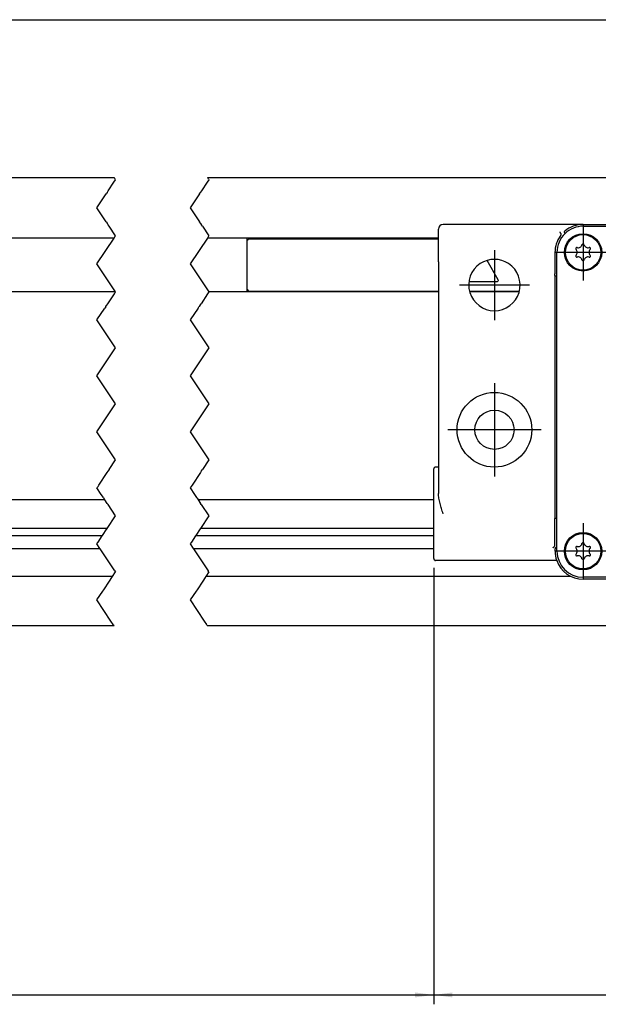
# Model space of a CAD drawing. Header units: millimetres. Extents: x -235 to 1449, y -109 to 485.
# Tile 7 of 39: x 95 to 157, y 93 to 199. Entities that reach past the tile are written whole.
import ezdxf

# ---------------------------------------------------------------- set-up
doc = ezdxf.new("R2010")
doc.units = ezdxf.units.MM
doc.linetypes.add('DOT_CENTER', pattern=[14, 12, -1, 0, -1])
doc.layers.add('1', color=7, linetype='Continuous')
doc.styles.add('CONVERTER_12', font='txt.shx', dxfattribs={"width": 0.9})
doc.dimstyles.new('ME10_DIM_10', dxfattribs={"dimtxt": 2, "dimasz": 2, "dimexe": 1, "dimexo": 1, "dimgap": 1, "dimtad": 1, "dimdsep": 46, "dimtxsty": 'CONVERTER_12', "dimsah": 1, "dimcen": 0.09, "dimclrd": 2, "dimclre": 2, "dimclrt": 2, "dimadec": 0, "dimazin": 0, "dimtol": 1, "dimtp": 0.5, "dimtm": 0.5, "dimtfac": 0.75, "dimtdec": 0, "dimtix": 1, "dimtmove": 0, "dimatfit": 3, "dimfxl": 1, "dimtolj": 1, "dimtzin": 0, "dimarcsym": 0})
doc.dimstyles.new('ME10_DIM_17', dxfattribs={"dimtxt": 2, "dimasz": 2, "dimexe": 1, "dimexo": 1, "dimgap": 1, "dimtad": 1, "dimdsep": 46, "dimtxsty": 'CONVERTER_12', "dimsah": 1, "dimcen": 0.09, "dimclrd": 2, "dimclre": 2, "dimclrt": 2, "dimadec": 0, "dimazin": 0, "dimtfac": 1, "dimtdec": 4, "dimtix": 1, "dimtmove": 0, "dimatfit": 3, "dimfxl": 1, "dimtolj": 1, "dimtzin": 0, "dimarcsym": 0})
doc.dimstyles.new('ME10_DIM_18', dxfattribs={"dimtxt": 2, "dimasz": 2, "dimexe": 1, "dimexo": 1, "dimgap": 1, "dimtad": 1, "dimdsep": 46, "dimtxsty": 'CONVERTER_12', "dimsah": 1, "dimcen": 0.09, "dimclrd": 2, "dimclre": 2, "dimclrt": 2, "dimadec": 0, "dimazin": 0, "dimtfac": 1, "dimtdec": 4, "dimtix": 1, "dimtmove": 0, "dimatfit": 3, "dimfxl": 1, "dimtolj": 1, "dimtzin": 0, "dimarcsym": 0})

# ---------------------------------------------------------------- blocks, each defined once
blk = doc.blocks.new('IO__1', base_point=(119.73, 169.56))
at = {"color": 7, "linetype": 'Continuous'}
for p, q in [((119.73, 169.56), (119.73, 175.31)), ((119.95, 175.24), (140.23, 175.24)), ((146.64, 170.83), (145.44, 172.92)), ((143.51, 170.68), (146.56, 170.68)), ((119.95, 169.64), (140.23, 169.64)), ((143.56, 169.64), (148.9, 169.64))]:
    blk.add_line(p, q, dxfattribs=at)
for centre, radius, start, end in [((119.96, 175.04), 0.202, 90.4962, 178.504), ((146.56, 170.78), 0.1, 270, 30), ((119.96, 169.84), 0.202, 181.496, 269.5038)]:
    blk.add_arc(centre, radius, start, end, dxfattribs=at)
blk = doc.blocks.new('SCALE_BODY_270__4', base_point=(-50.27, 133.79))
at = {"color": 7, "linetype": 'Continuous'}
for p, q in [((-50.27, 181.79), (105.47, 181.79)), ((115.47, 181.79), (229.73, 181.79)), ((105.46, 175.31), (25.73, 175.31)), ((140.23, 175.31), (115.46, 175.31)), ((105.62, 169.56), (25.73, 169.56)), ((140.23, 169.56), (115.62, 169.56)), ((148.88, 169.56), (143.58, 169.56)), ((104.47, 147.29), (25.73, 147.29)), ((139.73, 147.29), (114.47, 147.29)), ((104.71, 144.2), (25.73, 144.2)), ((25.73, 143.45), (104.22, 143.45)), ((114.22, 143.45), (139.73, 143.45)), ((139.73, 144.2), (114.71, 144.2)), ((103.97, 142.03), (25.73, 142.03)), ((139.73, 142.03), (113.97, 142.03)), ((105.31, 139.09), (25.73, 139.09)), ((154.42, 139.09), (115.31, 139.09)), ((105.47, 133.79), (22.79, 133.79)), ((158.76, 133.79), (115.47, 133.79))]:
    blk.add_line(p, q, dxfattribs=at)
at = {"color": 2, "linetype": 'DOT_CENTER'}
for p, q in [((105.44, 181.29), (105.62, 181.56)), ((105.51, 181.73), (105.47, 181.79)), ((105.53, 181.7), (105.51, 181.73)), ((105.57, 181.64), (105.53, 181.7)), ((105.62, 181.56), (105.57, 181.64)), ((115.62, 181.56), (115.44, 181.29)), ((115.47, 181.79), (115.51, 181.73)), ((115.51, 181.73), (115.53, 181.7)), ((115.57, 181.64), (115.53, 181.7)), ((115.57, 181.64), (115.62, 181.56)), ((104.74, 180.23), (104.83, 180.37)), ((104.83, 180.37), (105.44, 181.29)), ((114.83, 180.37), (114.74, 180.23)), ((115.44, 181.29), (114.83, 180.37)), ((103.62, 178.56), (104.62, 180.05)), ((104.71, 180.2), (104.62, 180.05)), ((104.71, 180.2), (104.74, 180.23)), ((114.62, 180.05), (113.62, 178.56)), ((114.62, 180.05), (114.71, 180.2)), ((114.74, 180.23), (114.71, 180.2)), ((104.63, 177.05), (103.62, 178.56)), ((113.62, 178.56), (114.63, 177.05)), ((104.63, 177.05), (104.72, 176.9)), ((104.74, 176.87), (104.72, 176.9)), ((104.8, 176.79), (104.74, 176.87)), ((104.8, 176.79), (104.84, 176.73)), ((104.93, 176.59), (104.84, 176.73)), ((105.62, 175.56), (104.93, 176.59)), ((114.72, 176.9), (114.63, 177.05)), ((114.72, 176.9), (114.74, 176.87)), ((114.74, 176.87), (114.8, 176.79)), ((114.84, 176.73), (114.8, 176.79)), ((114.93, 176.59), (114.84, 176.73)), ((114.93, 176.59), (115.62, 175.56)), ((103.62, 172.56), (105.46, 175.31)), ((105.46, 175.31), (105.59, 175.51)), ((105.59, 175.51), (105.62, 175.56)), ((115.46, 175.31), (113.62, 172.56)), ((115.59, 175.51), (115.46, 175.31)), ((115.62, 175.56), (115.59, 175.51)), ((105.62, 169.56), (103.62, 172.56)), ((113.62, 172.56), (115.62, 169.56)), ((104.78, 168.29), (105.49, 169.36)), ((105.49, 169.36), (105.62, 169.56)), ((105.62, 169.56), (105.62, 169.56)), ((115.49, 169.36), (114.78, 168.29)), ((115.62, 169.56), (115.49, 169.36)), ((115.62, 169.56), (115.62, 169.56)), ((103.62, 166.56), (104.47, 167.83)), ((104.56, 167.97), (104.47, 167.83)), ((104.56, 167.97), (104.59, 168)), ((104.59, 168), (104.64, 168.09)), ((104.64, 168.09), (104.68, 168.15)), ((104.68, 168.15), (104.78, 168.29)), ((114.47, 167.83), (113.62, 166.56)), ((114.47, 167.83), (114.56, 167.97)), ((114.59, 168), (114.56, 167.97)), ((114.64, 168.09), (114.59, 168)), ((114.68, 168.15), (114.64, 168.09)), ((114.68, 168.15), (114.78, 168.29)), ((105.62, 163.56), (103.62, 166.56)), ((113.62, 166.56), (115.62, 163.56)), ((103.62, 160.56), (105.62, 163.56)), ((115.62, 163.56), (113.62, 160.56)), ((105.62, 157.56), (103.62, 160.56)), ((113.62, 160.56), (115.62, 157.56)), ((103.62, 154.56), (105.62, 157.56)), ((115.62, 157.56), (113.62, 154.56)), ((105.62, 151.56), (103.62, 154.56)), ((113.62, 154.56), (115.62, 151.56)), ((104.93, 150.52), (105.62, 151.56)), ((115.62, 151.56), (114.93, 150.52)), ((103.83, 148.87), (104.72, 150.2)), ((104.72, 150.2), (104.81, 150.35)), ((104.81, 150.35), (104.84, 150.38)), ((104.93, 150.52), (104.84, 150.38)), ((114.72, 150.2), (113.83, 148.87)), ((114.81, 150.35), (114.72, 150.2)), ((114.84, 150.38), (114.81, 150.35)), ((114.84, 150.38), (114.93, 150.52)), ((103.62, 148.56), (103.74, 148.73)), ((103.74, 148.73), (103.83, 148.87)), ((113.74, 148.73), (113.62, 148.56)), ((113.83, 148.87), (113.74, 148.73)), ((104.08, 147.87), (103.62, 148.56)), ((104.31, 147.52), (104.08, 147.87)), ((113.62, 148.56), (114.08, 147.87)), ((114.08, 147.87), (114.31, 147.52)), ((104.31, 147.52), (104.35, 147.46)), ((104.43, 147.35), (104.35, 147.46)), ((104.47, 147.29), (104.43, 147.35)), ((104.72, 146.91), (104.47, 147.29)), ((104.72, 146.91), (104.81, 146.77)), ((105.62, 145.56), (104.81, 146.77)), ((114.31, 147.52), (114.35, 147.46)), ((114.35, 147.46), (114.43, 147.35)), ((114.43, 147.35), (114.47, 147.29)), ((114.47, 147.29), (114.72, 146.91)), ((114.81, 146.77), (114.72, 146.91)), ((114.81, 146.77), (115.62, 145.56)), ((104.71, 144.2), (105.62, 145.56)), ((115.62, 145.56), (114.71, 144.2)), ((103.76, 142.77), (104.2, 143.42)), ((104.2, 143.43), (104.22, 143.45)), ((104.2, 143.42), (104.2, 143.43)), ((104.22, 143.45), (104.7, 144.18)), ((104.7, 144.18), (104.71, 144.18)), ((104.71, 144.19), (104.71, 144.2)), ((104.71, 144.18), (104.71, 144.19)), ((114.2, 143.42), (113.76, 142.77)), ((114.22, 143.45), (114.2, 143.43)), ((114.2, 143.43), (114.2, 143.42)), ((114.7, 144.18), (114.22, 143.45)), ((114.71, 144.18), (114.7, 144.18)), ((114.71, 144.2), (114.71, 144.19)), ((114.71, 144.19), (114.71, 144.18)), ((103.62, 142.56), (103.72, 142.71)), ((103.94, 142.08), (103.62, 142.56)), ((103.72, 142.71), (103.76, 142.77)), ((113.72, 142.71), (113.62, 142.56)), ((113.62, 142.56), (113.94, 142.08)), ((113.76, 142.77), (113.72, 142.71)), ((103.94, 142.08), (103.95, 142.07)), ((103.97, 142.04), (103.95, 142.07)), ((103.97, 142.03), (103.97, 142.04)), ((105.53, 139.69), (103.97, 142.03)), ((113.94, 142.08), (113.95, 142.07)), ((113.95, 142.07), (113.97, 142.04)), ((113.97, 142.04), (113.97, 142.03)), ((113.97, 142.03), (115.53, 139.69)), ((105.31, 139.09), (105.62, 139.56)), ((105.53, 139.69), (105.62, 139.56)), ((105.62, 139.56), (105.62, 139.56)), ((115.62, 139.56), (115.31, 139.09)), ((115.62, 139.56), (115.53, 139.69)), ((115.62, 139.56), (115.62, 139.56)), ((104.35, 137.65), (104.96, 138.56)), ((104.96, 138.56), (105.22, 138.96)), ((105.22, 138.96), (105.26, 139.02)), ((105.26, 139.02), (105.27, 139.03)), ((105.27, 139.03), (105.31, 139.09)), ((114.96, 138.56), (114.35, 137.65)), ((115.22, 138.96), (114.96, 138.56)), ((115.26, 139.02), (115.22, 138.96)), ((115.27, 139.03), (115.26, 139.02)), ((115.31, 139.09), (115.27, 139.03)), ((103.62, 136.56), (104.25, 137.5)), ((104.25, 137.5), (104.35, 137.65)), ((114.25, 137.5), (113.62, 136.56)), ((114.35, 137.65), (114.25, 137.5)), ((105.13, 134.29), (103.62, 136.56)), ((113.62, 136.56), (115.13, 134.29)), ((105.37, 133.94), (105.13, 134.29)), ((105.37, 133.94), (105.41, 133.88)), ((115.13, 134.29), (115.37, 133.94)), ((115.41, 133.88), (115.37, 133.94)), ((105.43, 133.85), (105.41, 133.88)), ((105.47, 133.79), (105.43, 133.85)), ((115.41, 133.88), (115.43, 133.85)), ((115.43, 133.85), (115.47, 133.79))]:
    blk.add_line(p, q, dxfattribs=at)
blk = doc.blocks.new('SCALE_PB_270__5', base_point=(-72.27, 133.79))
for name, p in [('SCALE_BODY_270__4', (-50.27, 133.79)), ('IO__1', (119.73, 169.56))]:
    blk.add_blockref(name, p)
blk = doc.blocks.new('READING_HEAD_BODY__13', base_point=(139.73, 138.79))
at = {"color": 7, "linetype": 'Continuous'}
for p, q in [((140.23, 172.79), (140.23, 176.29)), ((155.73, 176.79), (140.73, 176.79)), ((155.73, 176.79), (203.73, 176.79)), ((155.73, 176.59), (203.73, 176.59)), ((203.73, 176.79), (218.73, 176.79)), ((219.23, 172.79), (219.23, 176.29)), ((152.72, 173.79), (152.72, 171.5)), ((152.93, 171.3), (152.93, 173.79)), ((206.53, 173.79), (206.53, 171.3)), ((206.74, 173.79), (206.74, 171.5)), ((140.23, 172.79), (140.23, 150.79)), ((219.23, 172.79), (219.23, 150.79)), ((152.73, 171.29), (152.72, 171.3)), ((152.73, 171.29), (152.93, 171.29)), ((152.73, 145.29), (152.73, 171.29)), ((152.93, 171.29), (152.93, 171.3)), ((152.93, 145.29), (152.93, 171.29)), ((206.53, 171.3), (206.53, 171.29)), ((206.53, 171.29), (206.53, 145.29)), ((206.73, 171.29), (206.53, 171.29)), ((206.73, 171.29), (206.74, 171.3)), ((206.73, 145.29), (206.73, 171.29)), ((139.73, 140.99), (139.73, 150.59)), ((140.23, 150.79), (139.93, 150.79)), ((140.23, 150.79), (140.23, 147.97)), ((219.23, 150.79), (219.53, 150.79)), ((219.23, 150.79), (219.23, 147.97)), ((219.73, 149.04), (219.73, 150.59)), ((220.73, 150.29), (224.23, 150.29)), ((220.73, 150.29), (220.73, 149.04)), ((224.23, 150.29), (224.23, 148.62)), ((220.73, 149.04), (219.73, 149.04)), ((219.73, 142.54), (219.73, 149.04)), ((220.73, 149.04), (220.73, 142.54)), ((242.73, 148.93), (242.73, 144.84)), ((221.73, 148.62), (224.23, 148.62)), ((221.73, 148.62), (221.73, 142.96)), ((224.23, 148.62), (224.23, 142.96)), ((224.23, 147.79), (232.33, 147.79)), ((152.72, 145.28), (152.73, 145.29)), ((152.72, 142.5), (152.72, 145.08)), ((152.93, 145.29), (152.73, 145.29)), ((152.93, 145.28), (152.93, 145.29)), ((152.93, 142.3), (152.93, 145.28)), ((159.97, 144.49), (158.53, 144.49)), ((158.53, 144.49), (158.53, 138.99)), ((161.48, 144.49), (159.97, 144.49)), ((160.15, 144.31), (159.97, 144.49)), ((161.62, 144.49), (161.48, 144.49)), ((161.68, 144.49), (161.62, 144.49)), ((161.73, 144.49), (161.68, 144.49)), ((161.73, 144.46), (161.73, 144.49)), ((165.73, 144.49), (161.73, 144.49)), ((165.73, 144.46), (165.73, 144.49)), ((165.78, 144.49), (165.73, 144.49)), ((165.84, 144.49), (165.78, 144.49)), ((165.98, 144.49), (165.84, 144.49)), ((167.5, 144.49), (165.98, 144.49)), ((167.5, 144.49), (167.31, 144.31)), ((168.72, 144.49), (167.5, 144.49)), ((168.73, 144.49), (168.72, 144.49)), ((168.73, 140.79), (168.73, 144.49)), ((168.93, 144.49), (168.73, 144.49)), ((168.93, 140.99), (168.93, 144.49)), ((190.53, 144.49), (190.53, 144.02)), ((190.73, 144.49), (190.53, 144.49)), ((190.73, 143.98), (190.73, 144.49)), ((190.74, 144.49), (190.73, 144.49)), ((191.97, 144.49), (190.74, 144.49)), ((191.97, 144.49), (192.15, 144.31)), ((193.48, 144.49), (191.97, 144.49)), ((193.62, 144.49), (193.48, 144.49)), ((193.68, 144.49), (193.62, 144.49)), ((193.73, 144.49), (193.68, 144.49)), ((193.73, 144.46), (193.73, 144.49)), ((197.73, 144.49), (193.73, 144.49)), ((197.78, 144.49), (197.73, 144.49)), ((197.73, 144.46), (197.73, 144.49)), ((197.84, 144.49), (197.78, 144.49)), ((197.98, 144.49), (197.84, 144.49)), ((199.5, 144.49), (197.98, 144.49)), ((199.31, 144.31), (199.5, 144.49)), ((200.93, 144.49), (199.5, 144.49)), ((200.93, 138.99), (200.93, 144.49)), ((206.53, 145.29), (206.73, 145.29)), ((206.53, 145.29), (206.53, 145.28)), ((206.53, 145.28), (206.53, 142.3)), ((206.74, 145.28), (206.73, 145.29)), ((206.74, 142.5), (206.74, 145.08)), ((158.73, 138.99), (158.73, 144.09)), ((158.93, 144.29), (159.95, 144.29)), ((160.15, 144.31), (160.23, 144.22)), ((160.23, 144.22), (160.23, 143.99)), ((160.23, 144.22), (161.73, 144.21)), ((160.23, 143.99), (160.23, 140.79)), ((163.73, 140.79), (163.73, 143.99)), ((165.73, 144.21), (167.23, 144.22)), ((167.23, 144.22), (167.31, 144.31)), ((167.23, 143.99), (167.23, 144.22)), ((167.23, 140.79), (167.23, 143.99)), ((167.51, 144.29), (168.52, 144.29)), ((191.95, 144.29), (190.94, 144.29)), ((192.23, 144.22), (192.15, 144.31)), ((193.73, 144.21), (192.23, 144.22)), ((192.23, 143.99), (192.23, 144.22)), ((192.23, 143.63), (192.23, 143.99)), ((195.73, 141.9), (195.73, 143.99)), ((199.23, 144.22), (197.73, 144.21)), ((199.31, 144.31), (199.23, 144.22)), ((199.23, 144.22), (199.23, 143.99)), ((199.23, 143.99), (199.23, 140.79)), ((200.53, 144.29), (199.51, 144.29)), ((200.73, 138.99), (200.73, 144.09)), ((224.23, 143.79), (232.33, 143.79)), ((220.73, 142.54), (219.73, 142.54)), ((219.73, 140.99), (219.73, 142.54)), ((220.73, 142.54), (220.73, 141.29)), ((221.73, 142.96), (224.23, 142.96)), ((224.23, 142.96), (224.23, 141.29)), ((152.73, 141.79), (152.73, 142.03)), ((152.79, 142.16), (152.93, 142.3)), ((152.93, 141.79), (152.93, 142.3)), ((206.68, 142.16), (206.53, 142.3)), ((206.53, 142.3), (206.53, 141.79)), ((206.73, 141.79), (206.73, 142.03)), ((140.73, 140.79), (139.93, 140.79)), ((152.9, 140.79), (140.73, 140.79)), ((159.92, 140.44), (160.12, 140.64)), ((160.12, 140.64), (160.23, 140.75)), ((160.23, 140.79), (160.23, 140.75)), ((160.23, 140.75), (161.73, 140.77)), ((165.73, 140.77), (167.23, 140.75)), ((167.23, 140.75), (167.23, 140.79)), ((167.23, 140.75), (167.34, 140.64)), ((167.54, 140.44), (167.34, 140.64)), ((168.69, 140.75), (168.49, 140.55)), ((168.69, 140.75), (168.73, 140.79)), ((180.4, 140.79), (168.73, 140.79)), ((180.61, 140.99), (168.93, 140.99)), ((199.23, 140.75), (197.73, 140.77)), ((199.23, 140.79), (199.23, 140.75)), ((199.34, 140.64), (199.23, 140.75)), ((199.54, 140.44), (199.34, 140.64)), ((206.56, 140.79), (218.73, 140.79)), ((218.73, 140.79), (219.53, 140.79)), ((220.73, 141.29), (224.23, 141.29)), ((158.53, 138.99), (155.73, 138.99)), ((158.93, 138.79), (155.73, 138.79)), ((158.95, 138.79), (158.93, 138.79)), ((159.04, 138.79), (158.95, 138.79)), ((159.34, 138.79), (159.04, 138.79)), ((161.46, 138.79), (159.34, 138.79)), ((161.53, 138.79), (161.46, 138.79)), ((161.53, 138.79), (161.58, 138.79)), ((161.58, 138.79), (161.73, 138.79)), ((165.73, 138.79), (165.88, 138.79)), ((165.88, 138.79), (165.93, 138.79)), ((165.93, 138.79), (166.01, 138.79)), ((166.01, 138.79), (178.73, 138.79)), ((198.73, 138.79), (200.12, 138.79)), ((200.12, 138.79), (200.42, 138.79)), ((200.42, 138.79), (200.51, 138.79)), ((200.51, 138.79), (200.53, 138.79)), ((200.53, 138.79), (203.73, 138.79)), ((203.73, 138.99), (200.93, 138.99))]:
    blk.add_line(p, q, dxfattribs=at)
for centre, radius in [((155.73, 173.79), 2), ((155.73, 173.79), 1.9), ((203.73, 173.79), 2), ((203.73, 173.79), 1.9), ((146.23, 154.79), 4), ((213.23, 154.79), 4), ((146.23, 154.79), 2.1), ((213.23, 154.79), 2.1), ((155.73, 141.79), 2), ((155.73, 141.79), 1.9), ((203.73, 141.79), 2), ((203.73, 141.79), 1.9)]:
    blk.add_circle(centre, radius, dxfattribs=at)
for centre, radius, start, end in [((140.73, 176.29), 0.5, 90, 180), ((155.73, 173.79), 3, 90, 130.7524), ((155.73, 173.79), 2.8, 90, 133.6826), ((203.73, 173.79), 3, 49.2476, 90), ((203.73, 173.79), 2.8, 46.3174, 90), ((218.73, 176.29), 0.5, 0, 90), ((155.73, 173.79), 3.01, 144.5323, 180), ((155.73, 173.79), 2.8, 133.6826, 180), ((203.73, 173.79), 2.8, 0, 46.3174), ((203.73, 173.79), 3.01, 360, 35.4677), ((155.06, 174.18), 0.121, 73.0643, 226.9357), ((154.69, 173.79), 0.413, 313.0643, 46.9357), ((155.21, 174.69), 0.413, 253.0643, 346.9357), ((155.73, 174.57), 0.121, 13.0643, 166.9357), ((156.25, 174.69), 0.413, 193.0643, 286.9357), ((156.77, 173.79), 0.413, 133.0643, 226.9357), ((156.41, 174.18), 0.121, 313.0643, 106.9357), ((203.06, 174.18), 0.121, 73.0643, 226.9357), ((202.69, 173.79), 0.413, 313.0643, 46.9357), ((203.21, 174.69), 0.413, 253.0643, 346.9357), ((203.73, 174.57), 0.121, 13.0643, 166.9357), ((204.25, 174.69), 0.413, 193.0643, 286.9357), ((204.77, 173.79), 0.413, 133.0643, 226.9357), ((204.41, 174.18), 0.121, 313.0643, 106.9357), ((146.23, 170.29), 2.75, 56.4427, 123.5573), ((155.06, 173.4), 0.121, 133.0643, 286.9357), ((155.21, 172.89), 0.413, 13.0643, 106.9357), ((155.73, 173.01), 0.121, 193.0643, 346.9357), ((156.25, 172.89), 0.413, 73.0643, 166.9357), ((156.41, 173.4), 0.121, 253.0643, 46.9357), ((203.06, 173.4), 0.121, 133.0643, 286.9357), ((203.21, 172.89), 0.413, 13.0643, 106.9357), ((203.73, 173.01), 0.121, 193.0643, 346.9357), ((204.25, 172.89), 0.413, 73.0643, 166.9357), ((204.41, 173.4), 0.121, 253.0643, 46.9357), ((213.23, 170.29), 2.75, 56.4427, 123.5573), ((146.23, 170.29), 2.75, 123.5573, 56.4427), ((213.23, 170.29), 2.75, 123.5573, 56.4427), ((139.93, 150.59), 0.2, 90, 180), ((219.53, 150.59), 0.2, 0, 90), ((232.33, 195.79), 48, 270, 282.5133), ((232.33, 195.79), 52, 270, 281.537), ((158.93, 144.09), 0.2, 90, 180), ((159.94, 144.09), 0.202, 1.496, 89.5038), ((167.52, 144.09), 0.202, 90.4962, 178.504), ((168.52, 144.09), 0.202, 1.496, 89.5038), ((190.94, 144.09), 0.202, 90.4962, 178.504), ((191.94, 144.09), 0.202, 1.496, 89.5038), ((199.52, 144.09), 0.202, 90.4962, 178.504), ((200.53, 144.09), 0.2, 0, 90), ((155.21, 142.69), 0.413, 253.0643, 346.9357), ((155.73, 142.57), 0.121, 13.0643, 166.9357), ((156.25, 142.69), 0.413, 193.0643, 286.9357), ((203.21, 142.69), 0.413, 253.0643, 346.9357), ((203.73, 142.57), 0.121, 13.0643, 166.9357), ((204.25, 142.69), 0.413, 193.0643, 286.9357), ((152.91, 142.03), 0.179, 133.9012, 178.9184), ((155.73, 141.79), 3, 180, 199.4712), ((155.73, 141.79), 2.8, 180, 270), ((155.06, 142.18), 0.121, 73.0643, 226.9357), ((155.06, 141.4), 0.121, 133.0643, 286.9357), ((154.69, 141.79), 0.413, 313.0643, 46.9357), ((155.21, 140.89), 0.413, 13.0643, 106.9357), ((156.25, 140.89), 0.413, 73.0643, 166.9357), ((156.77, 141.79), 0.413, 133.0643, 226.9357), ((156.41, 142.18), 0.121, 313.0643, 106.9357), ((156.41, 141.4), 0.121, 253.0643, 46.9357), ((203.06, 142.18), 0.121, 73.0643, 226.9357), ((203.06, 141.4), 0.121, 133.0643, 286.9357), ((202.69, 141.79), 0.413, 313.0643, 46.9357), ((203.21, 140.89), 0.413, 13.0643, 106.9357), ((203.73, 141.79), 2.8, 270, 0), ((204.25, 140.89), 0.413, 73.0643, 166.9357), ((204.77, 141.79), 0.413, 133.0643, 226.9357), ((204.41, 142.18), 0.121, 313.0643, 106.9357), ((204.41, 141.4), 0.121, 253.0643, 46.9357), ((203.73, 141.79), 3, 340.5288, 0), ((206.55, 142.03), 0.179, 1.0816, 46.0988), ((139.93, 140.99), 0.2, 180, 270), ((155.73, 141.79), 3, 199.4712, 270), ((155.73, 141.01), 0.121, 193.0643, 346.9357), ((203.73, 141.01), 0.121, 193.0643, 346.9357), ((203.73, 141.79), 3, 270, 340.5288), ((219.53, 140.99), 0.2, 270, 0), ((158.93, 138.99), 0.2, 180, 270), ((200.53, 138.99), 0.2, 270, 0)]:
    blk.add_arc(centre, radius, start, end, dxfattribs=at)
for points, knots in [([(153.34, 175.81), (153.33, 175.82), (153.32, 175.86), (153.29, 175.9), (153.27, 175.94), (153.25, 175.96), (153.24, 175.97)], [0, 0, 0, 0, 0.0395142, 0.1011299, 0.1497805, 0.1876219, 0.1876219, 0.1876219, 0.1876219]), ([(153.34, 175.81), (153.34, 175.81), (153.34, 175.8), (153.35, 175.76), (153.35, 175.72), (153.34, 175.66), (153.32, 175.6), (153.29, 175.56), (153.28, 175.54)], [0, 0, 0, 0, 0.0173446, 0.033025, 0.0985063, 0.1463875, 0.2181434, 0.2929254, 0.2929254, 0.2929254, 0.2929254]), ([(153.73, 175.97), (153.73, 175.98), (153.73, 176), (153.74, 176.02), (153.75, 176.04), (153.76, 176.05), (153.77, 176.06)], [0, 0, 0, 0, 0.0273003, 0.0480897, 0.0728167, 0.102313, 0.102313, 0.102313, 0.102313]), ([(153.8, 175.81), (153.79, 175.83), (153.78, 175.86), (153.76, 175.9), (153.75, 175.94), (153.74, 175.96), (153.73, 175.97)], [0, 0, 0, 0, 0.0469261, 0.0943863, 0.1326317, 0.1711411, 0.1711411, 0.1711411, 0.1711411]), ([(205.66, 175.81), (205.67, 175.83), (205.68, 175.86), (205.7, 175.9), (205.71, 175.94), (205.72, 175.96), (205.73, 175.97)], [0, 0, 0, 0, 0.0469472, 0.0943863, 0.1326604, 0.1711411, 0.1711411, 0.1711411, 0.1711411]), ([(205.73, 175.97), (205.73, 175.98), (205.73, 176), (205.72, 176.02), (205.71, 176.04), (205.7, 176.05), (205.69, 176.06)], [0, 0, 0, 0, 0.0273003, 0.0480897, 0.076963, 0.1023019, 0.1023019, 0.1023019, 0.1023019]), ([(206.12, 175.81), (206.12, 175.81), (206.12, 175.8), (206.11, 175.77), (206.11, 175.73), (206.12, 175.67), (206.14, 175.61), (206.16, 175.57), (206.18, 175.55), (206.19, 175.54)], [0, 0, 0, 0, 0.0162765, 0.0330252, 0.0759939, 0.1464085, 0.2079356, 0.2586319, 0.2930392, 0.2930392, 0.2930392, 0.2930392]), ([(206.12, 175.81), (206.13, 175.83), (206.15, 175.86), (206.17, 175.91), (206.19, 175.94), (206.21, 175.96), (206.22, 175.97)], [0, 0, 0, 0, 0.0622047, 0.1011303, 0.1497809, 0.1876223, 0.1876223, 0.1876223, 0.1876223]), ([(152.72, 171.3), (152.72, 171.33), (152.72, 171.4), (152.72, 171.46), (152.72, 171.5)], [0, 0, 0, 0, 0.0954986, 0.2000077, 0.2000077, 0.2000077, 0.2000077]), ([(206.74, 171.3), (206.74, 171.33), (206.74, 171.4), (206.74, 171.46), (206.74, 171.5)], [0, 0, 0, 0, 0.0954986, 0.2000077, 0.2000077, 0.2000077, 0.2000077]), ([(140.73, 145.79), (140.67, 145.97), (140.56, 146.34), (140.4, 146.89), (140.27, 147.43), (140.24, 147.8), (140.23, 147.97)], [0, 0, 0, 0, 0.585172, 1.15029, 1.728355, 2.243029, 2.243029, 2.243029, 2.243029]), ([(218.73, 145.79), (218.79, 145.97), (218.91, 146.34), (219.06, 146.89), (219.19, 147.43), (219.22, 147.8), (219.23, 147.97)], [0, 0, 0, 0, 0.585172, 1.15029, 1.728355, 2.243029, 2.243029, 2.243029, 2.243029]), ([(152.72, 145.08), (152.72, 145.11), (152.72, 145.18), (152.72, 145.24), (152.72, 145.28)], [0, 0, 0, 0, 0.1045091, 0.2000077, 0.2000077, 0.2000077, 0.2000077]), ([(206.74, 145.08), (206.74, 145.11), (206.74, 145.18), (206.74, 145.24), (206.74, 145.28)], [0, 0, 0, 0, 0.1045091, 0.2000077, 0.2000077, 0.2000077, 0.2000077]), ([(152.66, 142.3), (152.67, 142.32), (152.69, 142.35), (152.7, 142.4), (152.71, 142.44), (152.72, 142.48), (152.72, 142.5)], [0, 0, 0, 0, 0.0592165, 0.1036203, 0.1465134, 0.2074782, 0.2074782, 0.2074782, 0.2074782]), ([(206.8, 142.3), (206.79, 142.32), (206.77, 142.35), (206.76, 142.4), (206.75, 142.44), (206.75, 142.48), (206.74, 142.5)], [0, 0, 0, 0, 0.0592165, 0.1036203, 0.1465134, 0.2074782, 0.2074782, 0.2074782, 0.2074782]), ([(152.52, 142.16), (152.53, 142.17), (152.56, 142.19), (152.6, 142.22), (152.63, 142.26), (152.65, 142.29), (152.66, 142.3)], [0, 0, 0, 0, 0.0476857, 0.0978293, 0.1618493, 0.2037182, 0.2037182, 0.2037182, 0.2037182]), ([(206.94, 142.16), (206.93, 142.17), (206.9, 142.19), (206.86, 142.22), (206.83, 142.26), (206.81, 142.29), (206.8, 142.3)], [0, 0, 0, 0, 0.0476857, 0.0978293, 0.1618493, 0.2037182, 0.2037182, 0.2037182, 0.2037182])]:
    blk.add_open_spline(points, degree=3, knots=knots, dxfattribs=at)
at = {"layer": '1', "color": 2, "linetype": 'DOT_CENTER'}
for p, q in [((155.73, 176.79), (155.73, 170.79)), ((203.73, 176.79), (203.73, 170.79)), ((146.23, 174.04), (146.23, 166.54)), ((213.23, 174.04), (213.23, 166.54)), ((158.73, 173.79), (152.73, 173.79)), ((206.73, 173.79), (200.73, 173.79)), ((149.98, 170.29), (142.48, 170.29)), ((216.98, 170.29), (209.48, 170.29)), ((146.23, 159.79), (146.23, 149.79)), ((213.23, 159.79), (213.23, 149.79)), ((151.23, 154.79), (141.23, 154.79)), ((218.23, 154.79), (208.23, 154.79)), ((216.97, 145.79), (232.33, 145.79)), ((155.73, 144.79), (155.73, 138.79)), ((203.73, 144.79), (203.73, 138.79)), ((158.73, 141.79), (152.73, 141.79)), ((206.73, 141.79), (200.73, 141.79))]:
    blk.add_line(p, q, dxfattribs=at)
blk.add_arc((232.33, 195.79), 50, 270, 284.8052, dxfattribs=at)
blk = doc.blocks.new('READING_HEAD__17', base_point=(139.73, 93.95))
blk.add_blockref('READING_HEAD_BODY__13', (139.73, 138.79))
blk = doc.blocks.new('PB_270__18', base_point=(-72.27, 93.95))
for name, p in [('SCALE_PB_270__5', (-72.27, 133.79)), ('READING_HEAD__17', (139.73, 93.95))]:
    blk.add_blockref(name, p)
blk = doc.blocks.new('*D122')
at = {"layer": '1', "color": 2, "linetype": 'Continuous'}
for p, q in [((-65.27, 162.19), (-65.27, 199.71)), ((244.73, 162.19), (244.73, 199.71)), ((-65.27, 198.71), (244.73, 198.71))]:
    blk.add_line(p, q, dxfattribs=at)
at = {"layer": '1', "color": 2}
for points in [[(-63.27, 198.98), (-63.27, 198.45), (-65.27, 198.71)], [(242.73, 198.45), (242.73, 198.98), (244.73, 198.71)]]:
    blk.add_solid(points, dxfattribs=at)
at = {"layer": '1', "color": 2, "insert": (71.99, 199.71), "char_height": 2, "attachment_point": 7, "rotation": 0.0001, "line_spacing_factor": 0.60024, "style": 'CONVERTER_12'}
blk.add_mtext('\\C2;CM+130\\C2;\\H1.5;{\\Fgdt;`}0,5', dxfattribs=at)
blk = doc.blocks.new('*D129')
at = {"layer": '1', "color": 2, "linetype": 'Continuous'}
for p, q in [((-40.27, 141.54), (-40.27, 93.27)), ((139.73, 139.99), (139.73, 93.27)), ((-40.27, 94.27), (139.73, 94.27))]:
    blk.add_line(p, q, dxfattribs=at)
at = {"layer": '1', "color": 2}
for points in [[(-38.27, 94.53), (-38.27, 94), (-40.27, 94.27)], [(137.73, 94), (137.73, 94.53), (139.73, 94.27)]]:
    blk.add_solid(points, dxfattribs=at)
at = {"layer": '1', "color": 2, "insert": (48.13, 95.27), "char_height": 2, "attachment_point": 7, "rotation": 0.0001, "line_spacing_factor": 0.60024, "style": 'CONVERTER_12'}
blk.add_mtext('CM', dxfattribs=at)
blk = doc.blocks.new('*D130')
at = {"layer": '1', "color": 2, "linetype": 'Continuous'}
for p, q in [((219.73, 141.03), (219.73, 93.27)), ((139.73, 139.99), (139.73, 93.27)), ((139.73, 94.27), (219.73, 94.27))]:
    blk.add_line(p, q, dxfattribs=at)
at = {"layer": '1', "color": 2}
for points in [[(141.73, 94.53), (141.73, 94), (139.73, 94.27)], [(217.73, 94), (217.73, 94.53), (219.73, 94.27)]]:
    blk.add_solid(points, dxfattribs=at)
at = {"layer": '1', "color": 2, "insert": (178.23, 95.27), "char_height": 2, "attachment_point": 7, "rotation": 0.0001, "line_spacing_factor": 0.60024, "style": 'CONVERTER_12'}
blk.add_mtext('80', dxfattribs=at)
blk = doc.blocks.new('Alzado1__19', base_point=(83, 138.056))
blk.add_blockref('PB_270__18', (-72.269, 93.952))
at = {"layer": '1'}
for base, p1, p2, text, dimstyle, picture, middle in [((-65.269, 198.713), (244.731, 161.187), (-65.269, 161.187), 'CM+130', 'ME10_DIM_10', '*D122', (79.203, 200.713)), ((-40.269, 94.266), (139.731, 140.987), (-40.269, 142.537), 'CM', 'ME10_DIM_17', '*D129', (49.731, 96.266))]:
    dim = blk.add_linear_dim(base=base, p1=p1, p2=p2, text=text, dimstyle=dimstyle, dxfattribs=at)
    dim.commit()
    dim.dimension.update_dxf_attribs({"geometry": picture, "text_midpoint": middle, "text_rotation": 0.00014})
dim = blk.add_linear_dim(base=(139.731, 94.266), p1=(219.731, 142.029), p2=(139.731, 140.987), dimstyle='ME10_DIM_18', dxfattribs=at)
dim.commit()
dim.dimension.update_dxf_attribs({"geometry": '*D130', "text_midpoint": (179.731, 96.266), "text_rotation": 0.00014})

msp = doc.modelspace()

# ---------------------------------------------------------------- block references
msp.add_blockref('Alzado1__19', (83, 138.06))

doc.saveas('drawing.dxf')
